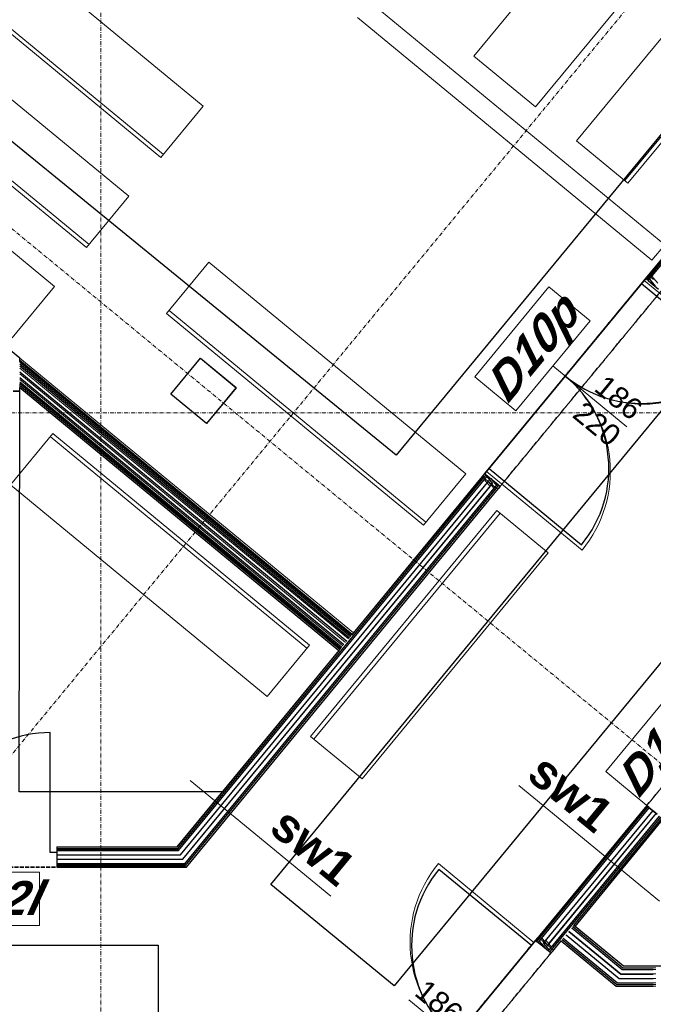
# Model space of a CAD drawing. Header units: millimetres. Extents: x -8642 to 28269, y -6609 to 3701.
# Tile 186 of 256: x 6103 to 6579, y -4508 to -3768. Entities that reach past the tile are written whole.
import ezdxf
from ezdxf.enums import TextEntityAlignment as Align

# ---------------------------------------------------------------- set-up
doc = ezdxf.new("R2010")
doc.units = ezdxf.units.MM
doc.header["$LTSCALE"] = 1000
doc.header["$MEASUREMENT"] = 0
for name, pattern in [('rzut 1 pietra$0$ArchiTECH.PC 1. Line Type', [0.004, 0.003, -0.001]), ('rzut 1 pietra$0$ArchiTECH.PC 5. Line Type', [0.0053, 0.003, -0.001, 0.0003, -0.001]), ('rzut 1 pietra$0$ArchiTECH.PC Solid Line Type', [0]), ('SUFIT_1 PIETRO$0$ArchiTECH.PC 1. Line Type', [0.004, 0.003, -0.001]), ('SUFIT_1 PIETRO$0$ArchiTECH.PC Solid Line Type', [0])]:
    doc.linetypes.add(name, pattern=pattern)
doc.layers.add('IS_ARCH', color=254, linetype='Continuous', lineweight=18)
for name, color, linetype in [('SUFIT_1 PIETRO$0$ELEM KONSTRUKCJI - inwent', 254, 'Continuous'), ('SUFIT_1 PIETRO$0$INWENTARYZACJA', 254, 'Continuous'), ('SUFIT_1 PIETRO$0$sciany projektowane', 254, 'Continuous'), ('SUFIT_1 PIETRO$0$TYP SUFITÓW_NOWYCH', 254, 'Continuous')]:
    doc.layers.add(name, color=color, linetype=linetype)
doc.styles.add('rzut 1 pietra$0$ArchiTECHStyle1', font='arial.ttf', dxfattribs={"height": 0.16})
doc.styles.add('rzut 1 pietra$0$ArchiTECHStyle3', font='arialbd.ttf', dxfattribs={"height": 0.192})
doc.styles.add('rzut 1 pietra$0$ArchiTECHStyle4', font='arialbi.ttf', dxfattribs={"oblique": 15, "height": 0.256})

msp = doc.modelspace()

# ---------------------------------------------------------------- linework, layer by layer
at = {"layer": 'IS_ARCH', "linetype": 'rzut 1 pietra$0$ArchiTECH.PC 5. Line Type'}
for p, q in [((10526.69, 1052.74), (5662.01, -4848.77)), ((6164.4, -3514.2), (6164.12, -6163.49)), ((5712.64, -3608.22), (8016.99, -5507.73)), ((-3575.49, -4062.89), (8802.36, -4064.08))]:
    msp.add_line(p, q, dxfattribs=at)
at = {"layer": 'IS_ARCH', "linetype": 'rzut 1 pietra$0$ArchiTECH.PC Solid Line Type'}
for p, q in [((6928.86, -3531.85), (6576.79, -3958.95)), ((6577.76, -3959.74), (6930.62, -3531.68)), ((6578.72, -3960.54), (6932.38, -3531.51)), ((6559.04, -3656.92), (6444.55, -3795.82)), ((6048.31, -3674.36), (6241.22, -3833.38)), ((6490.85, -3833.98), (6605.34, -3695.09)), ((6209.42, -3871.96), (6016.51, -3712.94)), ((6211.33, -3869.64), (6018.42, -3710.63)), ((6521.71, -3859.42), (6636.2, -3720.53)), ((5992.46, -3742.12), (6185.37, -3901.14)), ((6672.47, -3750.42), (6557.98, -3889.32)), ((6587.88, -3937.58), (6366.7, -3755.26)), ((6674.78, -3752.33), (6560.29, -3891.23)), ((6357.16, -3766.84), (6578.33, -3949.15)), ((6155.47, -3937.41), (5962.56, -3778.39)), ((6153.56, -3939.72), (5960.65, -3780.7)), ((6444.55, -3795.82), (6490.85, -3833.98)), ((5936.6, -3809.89), (6129.51, -3968.9)), ((6241.22, -3833.38), (6209.42, -3871.96)), ((6560.29, -3891.23), (6521.71, -3859.42)), ((6185.37, -3901.14), (6153.56, -3939.72)), ((6578.33, -3949.15), (6587.88, -3937.58)), ((6213.7, -3989.29), (6245.5, -3950.71)), ((6245.5, -3950.71), (6438.41, -4109.73)), ((6450.85, -4111.73), (6575.52, -3960.49)), ((6575.52, -3960.49), (6450.85, -4111.73)), ((6450.85, -4111.73), (6575.52, -3960.49)), ((6572.34, -3964.35), (6644.1, -4023.5)), ((6576.79, -3958.95), (6575.52, -3960.49)), ((6575.52, -3960.49), (6576.49, -3961.28)), ((6576.49, -3961.28), (6577.76, -3959.74)), ((6576.49, -3961.28), (6577.45, -3962.08)), ((6577.45, -3962.08), (6578.72, -3960.54)), ((6577.45, -3962.08), (6579.38, -3963.67)), ((6578.29, -3961.07), (6582.67, -3966.38)), ((6129.51, -3968.9), (6097.71, -4007.48)), ((6445.21, -4036.82), (6500.92, -3969.25)), ((6500.92, -3969.25), (6531.78, -3994.69)), ((6408.51, -4145.99), (6215.61, -3986.98)), ((6406.61, -4148.31), (6213.7, -3989.29)), ((6531.78, -3994.69), (6476.07, -4062.27)), ((6354, -4229.23), (6103.37, -4022.64)), ((6103.37, -4024.26), (6353.2, -4230.19)), ((6216.85, -4049.74), (6239.11, -4022.73)), ((6239.11, -4022.73), (6265.97, -4044.87)), ((6103.37, -4025.88), (6352.41, -4231.16)), ((6103.37, -4030.2), (6350.29, -4233.73)), ((6503.93, -4028.48), (6559.48, -4074.27)), ((6103.37, -4034.52), (6348.17, -4236.3)), ((6103.37, -4038.84), (6346.05, -4238.87)), ((6476.07, -4062.27), (6445.21, -4036.82)), ((6103.37, -4040.46), (6345.25, -4239.84)), ((6103.37, -4042.08), (6344.46, -4240.8)), ((6103.37, -4047.4), (6103.37, -4042.08)), ((6265.97, -4044.87), (6243.7, -4071.87)), ((6098.37, -4047.4), (6103.37, -4047.4)), ((6243.7, -4071.87), (6216.85, -4049.74)), ((6128.17, -4079.36), (6096.37, -4117.94)), ((6319.17, -4240.69), (6126.26, -4081.68)), ((6321.08, -4238.38), (6128.17, -4079.36)), ((6438.41, -4109.73), (6406.61, -4148.31)), ((6449.58, -4113.27), (6450.85, -4111.73)), ((6450.54, -4114.07), (6451.82, -4112.53)), ((6450.85, -4111.73), (6451.82, -4112.53)), ((6451.82, -4112.53), (6452.78, -4113.32)), ((6454.03, -4107.87), (6525.79, -4167.03)), ((6096.37, -4117.94), (6289.28, -4276.96)), ((6222.08, -4391.23), (6450.54, -4114.07)), ((6222.67, -4392.48), (6451.51, -4114.86)), ((6224.24, -4395.81), (6454.08, -4116.98)), ((6225.81, -4399.14), (6456.65, -4119.1)), ((6449.58, -4113.27), (6354, -4229.23)), ((6451.51, -4114.86), (6452.78, -4113.32)), ((6452.35, -4113.85), (6456.73, -4119.16)), ((6452.78, -4113.32), (6454.71, -4114.91)), ((6454.71, -4114.91), (6460.5, -4119.68)), ((6455.28, -4115.38), (6459.66, -4120.7)), ((6459.23, -4121.22), (6460.5, -4119.68)), ((6460.19, -4122.02), (6461.46, -4120.48)), ((6460.5, -4119.68), (6461.46, -4120.48)), ((6461.46, -4120.48), (6462.43, -4121.27)), ((6227.39, -4402.48), (6459.23, -4121.22)), ((6227.98, -4403.73), (6460.19, -4122.02)), ((6228.57, -4404.98), (6461.15, -4122.81)), ((6462.43, -4121.27), (6461.15, -4122.81)), ((6461.86, -4137.25), (6321.92, -4307.01)), ((6464.17, -4139.16), (6324.24, -4308.92)), ((6500.44, -4169.05), (6461.86, -4137.25)), ((6360.5, -4338.81), (6500.44, -4169.05)), ((6289.28, -4276.96), (6321.08, -4238.38)), ((6344.46, -4240.8), (6221.49, -4389.98)), ((6543.54, -4333.37), (6599.24, -4265.79)), ((6630.11, -4291.23), (6574.4, -4358.81)), ((6126.37, -4393.99), (6126.36, -4303.99)), ((6321.92, -4307.01), (6360.5, -4338.81)), ((6574.4, -4358.81), (6543.54, -4333.37)), ((6231.5, -4340.03), (6337.02, -4427.01)), ((6583.86, -4430.7), (6478.34, -4343.72)), ((6574.4, -4358.81), (6494.07, -4456.26)), ((6495.03, -4457.06), (6575.37, -4359.6)), ((6496, -4457.85), (6576.33, -4360.4)), ((6578.9, -4362.52), (6498.57, -4459.97)), ((6581.47, -4364.64), (6501.14, -4462.09)), ((6574.4, -4358.81), (6575.37, -4359.6)), ((6575.37, -4359.6), (6576.33, -4360.4)), ((6576.33, -4360.4), (6582.12, -4365.17)), ((6503.72, -4464.21), (6584.05, -4366.76)), ((6504.68, -4465.01), (6585.01, -4367.55)), ((6519.63, -4448.83), (6585.98, -4368.35)), ((6131.37, -4393.98), (6126.37, -4393.99)), ((6133.37, -4389.98), (6131.37, -4389.98)), ((6131.37, -4389.98), (6131.37, -4391.23)), ((6131.37, -4391.23), (6133.37, -4391.23)), ((6131.37, -4391.23), (6131.37, -4392.48)), ((6131.37, -4392.48), (6133.37, -4392.48)), ((6131.37, -4392.48), (6131.37, -4393.98)), ((6131.37, -4393.98), (6131.37, -4401.98)), ((6221.49, -4389.98), (6133.37, -4389.98)), ((6133.37, -4391.23), (6222.08, -4391.23)), ((6133.37, -4392.48), (6222.67, -4392.48)), ((6131.37, -4395.82), (6133.37, -4395.82)), ((6131.37, -4399.15), (6133.37, -4399.15)), ((6133.37, -4395.82), (6224.24, -4395.81)), ((6133.37, -4399.15), (6225.81, -4399.14)), ((6042.61, -4408.92), (6118.25, -4408.92)), ((6118.25, -4408.92), (6118.25, -4448.92)), ((6131.37, -4401.98), (6131.37, -4402.48)), ((6131.37, -4402.48), (6133.37, -4402.48)), ((6131.37, -4402.48), (6131.37, -4403.73)), ((6131.37, -4403.73), (6133.37, -4403.73)), ((6131.37, -4403.73), (6131.37, -4404.98)), ((6131.37, -4404.98), (6133.37, -4404.98)), ((6133.37, -4402.48), (6227.39, -4402.48)), ((6133.37, -4403.73), (6227.98, -4403.73)), ((6133.37, -4404.98), (6228.57, -4404.98)), ((6489.62, -4461.66), (6417.86, -4402.51)), ((6118.25, -4448.92), (6042.61, -4448.92)), ((6515.92, -4453.34), (6554.8, -4485.39)), ((6518.04, -4450.76), (6556, -4482.05)), ((6518.84, -4449.8), (6556.45, -4480.8)), ((6556.9, -4479.55), (6519.63, -4448.83)), ((6368.13, -4609.05), (6492.8, -4457.8)), ((6492.8, -4457.8), (6368.13, -4609.05)), ((6368.13, -4609.05), (6492.8, -4457.8)), ((6494.07, -4456.26), (6492.8, -4457.8)), ((6492.8, -4457.8), (6493.76, -4458.6)), ((6493.76, -4458.6), (6495.03, -4457.06)), ((6493.76, -4458.6), (6494.73, -4459.39)), ((6494.73, -4459.39), (6496, -4457.85)), ((6494.73, -4459.39), (6496.66, -4460.99)), ((6495.56, -4458.38), (6499.95, -4463.7)), ((6498.5, -4459.91), (6502.88, -4465.23)), ((6505.64, -4465.8), (6510.09, -4460.41)), ((6510.09, -4460.41), (6551.51, -4494.55)), ((6510.89, -4459.44), (6551.96, -4493.3)), ((6511.68, -4458.48), (6552.41, -4492.05)), ((6513.8, -4455.91), (6553.61, -4488.72)), ((6496.66, -4460.99), (6502.44, -4465.76)), ((6502.44, -4465.76), (6503.72, -4464.21)), ((6502.44, -4465.76), (6503.41, -4466.55)), ((6503.41, -4466.55), (6504.68, -4465.01)), ((6503.41, -4466.55), (6504.37, -4467.35)), ((6504.37, -4467.35), (6505.64, -4465.8)), ((6556, -4482.05), (6579.31, -4482.05)), ((6556.45, -4480.8), (6579.31, -4480.8)), ((6579.31, -4479.55), (6556.9, -4479.55)), ((6579.31, -4479.55), (6581.31, -4479.55)), ((6579.31, -4480.8), (6581.31, -4480.8)), ((6579.31, -4482.05), (6581.31, -4482.05)), ((6553.61, -4488.72), (6579.31, -4488.72)), ((6554.8, -4485.39), (6579.31, -4485.39)), ((6579.31, -4485.39), (6581.31, -4485.39)), ((6579.31, -4488.72), (6581.31, -4488.72)), ((6551.51, -4494.55), (6579.31, -4494.55)), ((6551.96, -4493.3), (6579.31, -4493.3)), ((6552.41, -4492.05), (6579.31, -4492.05)), ((6579.31, -4492.05), (6581.31, -4492.05)), ((6579.31, -4493.3), (6581.31, -4493.3)), ((6581.31, -4494.55), (6579.31, -4494.55)), ((6579.31, -4494.55), (6581.31, -4494.55)), ((6451.3, -4550.6), (6395.74, -4504.8))]:
    msp.add_line(p, q, dxfattribs=at)
at = {"layer": 'IS_ARCH', "linetype": 'rzut 1 pietra$0$ArchiTECH.PC 1. Line Type'}
for p, q in [((6450.85, -4111.73), (6575.52, -3960.49)), ((6462.43, -4121.27), (6587.1, -3970.03)), ((6574.4, -4358.81), (6638.01, -4281.65)), ((6031.37, -4404.99), (6131.37, -4404.98)), ((6368.13, -4609.05), (6492.8, -4457.8)), ((6379.7, -4618.59), (6504.37, -4467.35))]:
    msp.add_line(p, q, dxfattribs=at)
at = {"layer": 'IS_ARCH', "linetype": 'rzut 1 pietra$0$ArchiTECH.PC Solid Line Type'}
for centre, radius, start, end in [((6572.34, -3964.35), 93, 230.50087, 320.50087), ((6454.03, -4107.87), 93, 320.50087, 50.50087), ((6126.37, -4393.99), 90, 90.00483, 180.00483), ((6489.62, -4461.66), 93, 140.50087, 230.50087)]:
    msp.add_arc(centre, radius, start, end, dxfattribs=at)
at = {"layer": 'SUFIT_1 PIETRO$0$ELEM KONSTRUKCJI - inwent', "linetype": 'SUFIT_1 PIETRO$0$ArchiTECH.PC Solid Line Type'}
for p, q in [((6216.85, -4049.82), (6239.11, -4022.81)), ((6239.11, -4022.81), (6265.97, -4044.95)), ((6265.97, -4044.95), (6243.7, -4071.96)), ((6243.7, -4071.96), (6216.85, -4049.82))]:
    msp.add_line(p, q, dxfattribs=at)
at = {"layer": 'SUFIT_1 PIETRO$0$INWENTARYZACJA', "linetype": 'SUFIT_1 PIETRO$0$ArchiTECH.PC Solid Line Type'}
for p, q in [((6103.37, -4025.38), (6103.37, -4022.72)), ((6103.37, -4047.48), (6103.37, -4044.82)), ((6098.37, -4047.48), (6103.37, -4047.48))]:
    msp.add_line(p, q, dxfattribs=at)
at = {"layer": 'SUFIT_1 PIETRO$0$sciany projektowane', "linetype": 'SUFIT_1 PIETRO$0$ArchiTECH.PC Solid Line Type'}
for p, q in [((6928.86, -3531.93), (6574.89, -3961.35)), ((6575.85, -3962.14), (6930.62, -3531.76)), ((6576.81, -3962.94), (6932.38, -3531.59)), ((6103.37, -4022.72), (5889.92, -3846.77)), ((6452.76, -4109.5), (6573.61, -3962.89)), ((6573.61, -3962.89), (6452.76, -4109.5)), ((6452.76, -4109.5), (6573.61, -3962.89)), ((6574.89, -3961.35), (6573.61, -3962.89)), ((6573.61, -3962.89), (6574.58, -3963.68)), ((6574.58, -3963.68), (6575.85, -3962.14)), ((6574.58, -3963.68), (6575.54, -3964.48)), ((6575.54, -3964.48), (6576.81, -3962.94)), ((6575.54, -3964.48), (6577.47, -3966.07)), ((6576.38, -3963.46), (6580.76, -3968.78)), ((6570.43, -3966.75), (6639.88, -4023.99)), ((6577.47, -3966.07), (6583.26, -3970.84)), ((6352.69, -4230.9), (6103.37, -4025.38)), ((6103.37, -4027), (6351.9, -4231.86)), ((6103.37, -4028.62), (6351.1, -4232.83)), ((6103.37, -4032.94), (6348.98, -4235.4)), ((6103.37, -4037.26), (6346.86, -4237.97)), ((6103.37, -4041.58), (6344.74, -4240.54)), ((6103.37, -4043.2), (6343.94, -4241.51)), ((6103.37, -4044.82), (6343.15, -4242.47)), ((6455.94, -4105.64), (6525.39, -4162.89)), ((6222.08, -4391.31), (6452.45, -4111.84)), ((6222.67, -4392.56), (6453.42, -4112.63)), ((6451.49, -4111.04), (6352.69, -4230.9)), ((6451.49, -4111.04), (6452.76, -4109.5)), ((6452.45, -4111.84), (6453.72, -4110.29)), ((6452.76, -4109.5), (6453.72, -4110.29)), ((6453.42, -4112.63), (6454.69, -4111.09)), ((6453.72, -4110.29), (6454.69, -4111.09)), ((6454.25, -4111.62), (6458.64, -4116.93)), ((6454.69, -4111.09), (6456.62, -4112.68)), ((6456.62, -4112.68), (6462.41, -4117.45)), ((6224.24, -4395.89), (6455.99, -4114.75)), ((6225.81, -4399.23), (6458.56, -4116.87)), ((6227.39, -4402.56), (6461.13, -4118.99)), ((6227.98, -4403.81), (6462.1, -4119.79)), ((6457.19, -4113.15), (6461.57, -4118.46)), ((6461.13, -4118.99), (6462.41, -4117.45)), ((6462.1, -4119.79), (6463.37, -4118.25)), ((6462.41, -4117.45), (6463.37, -4118.25)), ((6464.33, -4119.04), (6463.06, -4120.58)), ((6463.37, -4118.25), (6464.33, -4119.04)), ((6228.57, -4405.06), (6463.06, -4120.58)), ((6343.15, -4242.47), (6221.49, -4390.06)), ((6126.37, -4394.07), (6126.36, -4304.07)), ((6574.4, -4358.89), (6492.16, -4458.66)), ((6493.13, -4459.46), (6575.37, -4359.69)), ((6494.09, -4460.25), (6576.33, -4360.48)), ((6578.9, -4362.6), (6496.66, -4462.37)), ((6574.4, -4358.89), (6575.37, -4359.69)), ((6575.37, -4359.69), (6576.33, -4360.48)), ((6576.33, -4360.48), (6582.12, -4365.25)), ((6581.47, -4364.72), (6499.24, -4464.49)), ((6501.81, -4466.61), (6584.05, -4366.84)), ((6502.77, -4467.41), (6585.01, -4367.64)), ((6519.63, -4448.92), (6585.98, -4368.43)), ((6131.37, -4394.07), (6126.37, -4394.07)), ((6133.37, -4390.07), (6131.37, -4390.07)), ((6131.37, -4390.07), (6131.37, -4391.32)), ((6131.37, -4391.32), (6133.37, -4391.32)), ((6131.37, -4391.32), (6131.37, -4392.57)), ((6131.37, -4392.57), (6133.37, -4392.57)), ((6131.37, -4392.57), (6131.37, -4394.07)), ((6131.37, -4394.07), (6131.37, -4402.07)), ((6221.49, -4390.06), (6133.37, -4390.07)), ((6133.37, -4391.32), (6222.08, -4391.31)), ((6133.37, -4392.57), (6222.67, -4392.56)), ((6131.37, -4395.9), (6133.37, -4395.9)), ((6131.37, -4399.24), (6133.37, -4399.24)), ((6133.37, -4395.9), (6224.24, -4395.89)), ((6133.37, -4399.24), (6225.81, -4399.23)), ((6131.37, -4402.07), (6131.37, -4402.57)), ((6131.37, -4402.57), (6133.37, -4402.57)), ((6131.37, -4402.57), (6131.37, -4403.82)), ((6131.37, -4403.82), (6133.37, -4403.82)), ((6131.37, -4403.82), (6131.37, -4405.07)), ((6131.37, -4405.07), (6133.37, -4405.07)), ((6133.37, -4402.57), (6227.39, -4402.56)), ((6133.37, -4403.82), (6227.98, -4403.81)), ((6133.37, -4405.07), (6228.57, -4405.06)), ((6487.71, -4464.06), (6418.26, -4406.82)), ((6515.92, -4453.42), (6554.8, -4485.47)), ((6518.04, -4450.85), (6556, -4482.14)), ((6518.84, -4449.88), (6556.45, -4480.89)), ((6556.9, -4479.64), (6519.63, -4448.92)), ((6370.04, -4606.81), (6490.89, -4460.2)), ((6490.89, -4460.2), (6370.04, -4606.81)), ((6370.04, -4606.81), (6490.89, -4460.2)), ((6492.16, -4458.66), (6490.89, -4460.2)), ((6490.89, -4460.2), (6491.85, -4461)), ((6491.85, -4461), (6493.13, -4459.46)), ((6492.82, -4461.79), (6494.09, -4460.25)), ((6493.66, -4460.78), (6498.04, -4466.1)), ((6503.74, -4468.2), (6510.09, -4460.49)), ((6510.09, -4460.49), (6551.51, -4494.64)), ((6510.89, -4459.53), (6551.96, -4493.39)), ((6511.68, -4458.56), (6552.41, -4492.14)), ((6513.8, -4455.99), (6553.61, -4488.81)), ((6491.85, -4461), (6492.82, -4461.79)), ((6492.82, -4461.79), (6494.75, -4463.38)), ((6494.75, -4463.38), (6500.54, -4468.15)), ((6496.59, -4462.31), (6500.97, -4467.63)), ((6500.54, -4468.15), (6501.81, -4466.61)), ((6500.54, -4468.15), (6501.5, -4468.95)), ((6501.5, -4468.95), (6502.77, -4467.41)), ((6502.46, -4469.74), (6503.74, -4468.2)), ((6501.5, -4468.95), (6502.46, -4469.74)), ((6556, -4482.14), (6579.31, -4482.14)), ((6556.45, -4480.89), (6579.31, -4480.89)), ((6579.31, -4479.64), (6556.9, -4479.64)), ((6553.61, -4488.81), (6579.31, -4488.81)), ((6554.8, -4485.47), (6579.31, -4485.47)), ((6551.51, -4494.64), (6579.31, -4494.64)), ((6551.96, -4493.39), (6579.31, -4493.39)), ((6552.41, -4492.14), (6579.31, -4492.14))]:
    msp.add_line(p, q, dxfattribs=at)
at = {"layer": 'SUFIT_1 PIETRO$0$sciany projektowane', "linetype": 'SUFIT_1 PIETRO$0$ArchiTECH.PC 1. Line Type'}
for p, q in [((6452.76, -4109.5), (6573.61, -3962.89)), ((6464.33, -4119.04), (6585.19, -3972.43)), ((6574.4, -4358.89), (6638.01, -4281.73)), ((6031.37, -4405.08), (6131.37, -4405.07)), ((6370.04, -4606.81), (6490.89, -4460.2)), ((6381.61, -4616.36), (6502.46, -4469.74))]:
    msp.add_line(p, q, dxfattribs=at)
at = {"layer": 'SUFIT_1 PIETRO$0$sciany projektowane', "linetype": 'SUFIT_1 PIETRO$0$ArchiTECH.PC Solid Line Type'}
for centre, start, end in [((6570.43, -3966.75), 230.50087, 320.50087), ((6455.94, -4105.64), 320.50087, 50.50087), ((6126.37, -4394.07), 90.00483, 180.00483), ((6487.71, -4464.06), 140.50087, 230.50087)]:
    msp.add_arc(centre, 90, start, end, dxfattribs=at)
at = {"layer": 'SUFIT_1 PIETRO$0$TYP SUFITÓW_NOWYCH', "linetype": 'SUFIT_1 PIETRO$0$ArchiTECH.PC Solid Line Type'}
for p, q in [((6292.14, -4418.09), (7016.82, -3538.95)), ((6806.08, -3586.43), (6386.2, -4095.64)), ((7109.42, -3615.28), (6384.74, -4494.41)), ((6386.2, -4095.64), (5922.18, -3717.27)), ((6102.87, -4348.51), (6103.37, -4044.82)), ((6103.37, -4044.82), (6343.15, -4242.47)), ((6520.54, -4449.67), (6709.08, -4219.09)), ((6343.15, -4242.47), (6255.74, -4348.51)), ((6255.74, -4348.51), (6102.87, -4348.51)), ((6384.74, -4494.41), (6292.14, -4418.09)), ((6557.02, -4479.49), (6520.54, -4449.67)), ((4707.35, -4463.84), (6207.35, -4463.84)), ((6207.35, -4463.84), (6207.35, -4583.84)), ((6759.13, -4479.64), (6557.02, -4479.49))]:
    msp.add_line(p, q, dxfattribs=at)

# ---------------------------------------------------------------- texts
at = {"layer": 'IS_ARCH', "style": 'rzut 1 pietra$0$ArchiTECHStyle4', "oblique": 15}
for s, p in [('D10p', (6476.07, -4062.27)), ('D12p', (6574.4, -4358.81))]:
    msp.add_text(s, height=25.6, rotation=50.5, dxfattribs=at).set_placement(p, align=Align.BOTTOM_LEFT)
at = {"layer": 'IS_ARCH'}
for s, height, rotation, style, p in [('186', 16, 320.6, 'rzut 1 pietra$0$ArchiTECHStyle1', (6530.86, -4050.29)), ('220', 16, 320.6, 'rzut 1 pietra$0$ArchiTECHStyle1', (6514.53, -4070.17)), ('sw1', 25.6, 320.6, 'rzut 1 pietra$0$ArchiTECHStyle3', (6478.34, -4343.72)), ('sw1', 25.6, 320.5, 'rzut 1 pietra$0$ArchiTECHStyle3', (6284.86, -4383.86)), ('186', 16, 320.6, 'rzut 1 pietra$0$ArchiTECHStyle1', (6395.97, -4504.52))]:
    msp.add_text(s, height=height, rotation=rotation, dxfattribs=dict(at, style=style)).set_placement(p, align=Align.BOTTOM_LEFT)
at = {"layer": 'IS_ARCH', "style": 'rzut 1 pietra$0$ArchiTECHStyle4', "oblique": 15}
msp.add_text('D12l', height=25.6, dxfattribs=at).set_placement((6042.61, -4448.92), align=Align.BOTTOM_LEFT)

doc.saveas('drawing.dxf')
